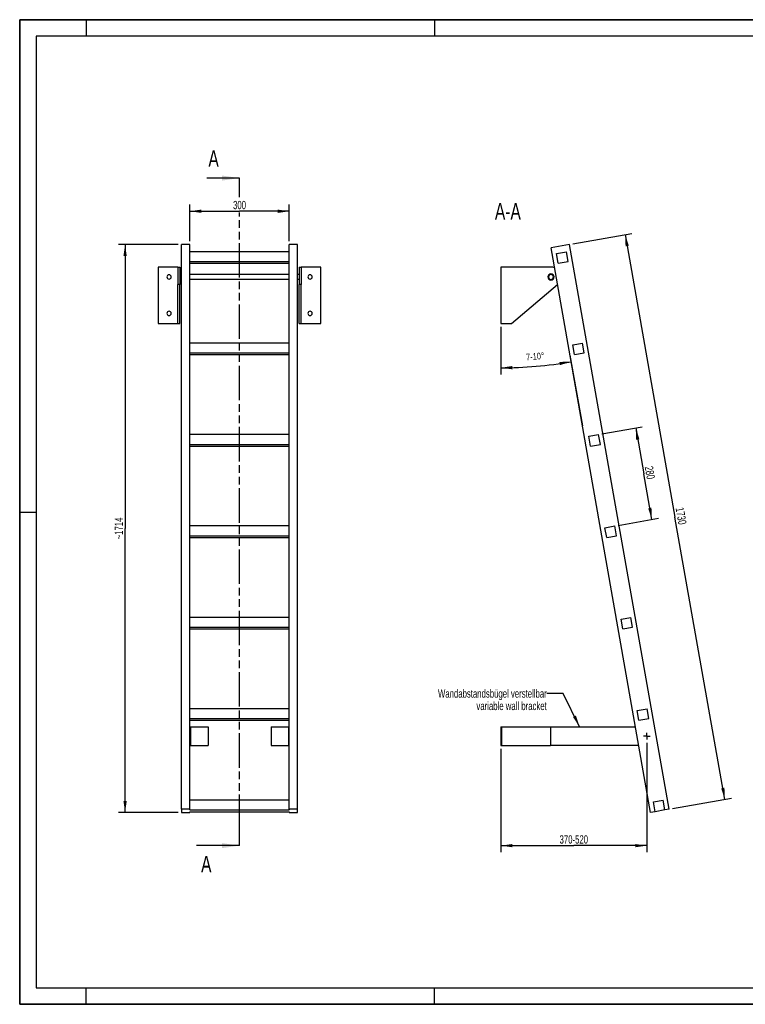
# Model space of a CAD drawing. Header units: millimetres. Extents: x 0 to 4200, y 0 to 2970.
# Tile 1 of 2: x 0 to 2187, y 0 to 2970. Entities that reach past the tile are written whole.
import ezdxf

# ---------------------------------------------------------------- set-up
doc = ezdxf.new("R2010")
doc.units = ezdxf.units.MM
doc.header["$LTSCALE"] = 231
doc.linetypes.add('CENTER', pattern=[0.6, 0.375, -0.075, 0.075, -0.075])
doc.linetypes.add('PHANTOM', pattern=[0.8, 0.45, -0.05, 0.1, -0.05, 0.1, -0.05])
doc.layers.get('0').update_dxf_attribs({"linetype": 'CONTINUOUS'})
for name, color, linetype in [('005_AXIS', 7, 'CONTINUOUS'), ('050_DIMENSIONING', 7, 'CONTINUOUS'), ('053_NOTES', 7, 'CONTINUOUS'), ('HATCHING_BL0', 7, 'CONTINUOUS')]:
    doc.layers.add(name, color=color, linetype=linetype)
doc.styles.get("Standard").update_dxf_attribs({"font": 'txt', "width": 0.7})
doc.dimstyles.new('DIMSTYLE_1', dxfattribs={"dimtxt": 25, "dimasz": 35, "dimexe": 2, "dimexo": 1, "dimtad": 1, "dimdec": 1, "dimtxsty": 'Standard', "dimblk": '_FILLED', "dimblk1": '_FILLED', "dimblk2": '_FILLED', "dimcen": 0.09, "dimazin": 2, "dimtp": 0.5, "dimtm": 0.5, "dimtfac": 1, "dimtdec": 1, "dimtofl": 0, "dimtmove": 0, "dimatfit": 3, "dimldrblk": '_FILLED', "dimfxl": 1, "dimtolj": 1, "dimarcsym": 0})
doc.dimstyles.new('DIMSTYLE_2', dxfattribs={"dimtxt": 20, "dimasz": 35, "dimexe": 2, "dimexo": 1, "dimgap": 2, "dimtad": 1, "dimdec": 1, "dimtxsty": 'Standard', "dimblk": '_FILLED', "dimblk1": '_FILLED', "dimblk2": '_FILLED', "dimcen": 0.09, "dimazin": 2, "dimtp": 0.5, "dimtm": 0.5, "dimtfac": 1, "dimtdec": 1, "dimtofl": 0, "dimtmove": 0, "dimatfit": 3, "dimldrblk": '_FILLED', "dimfxl": 1, "dimtolj": 1, "dimarcsym": 0})
doc.dimstyles.new('DIMSTYLE_3', dxfattribs={"dimtxt": 25, "dimasz": 35, "dimexe": 2, "dimexo": 1, "dimtad": 1, "dimdec": 1, "dimtxsty": 'Standard', "dimblk": '_FILLED', "dimblk1": '_FILLED', "dimblk2": '_FILLED', "dimcen": 0.09, "dimazin": 2, "dimtp": 1.2, "dimtm": 1.2, "dimtfac": 1, "dimtdec": 1, "dimtofl": 0, "dimtmove": 0, "dimatfit": 3, "dimldrblk": '_FILLED', "dimfxl": 1, "dimtolj": 1, "dimarcsym": 0})
doc.dimstyles.new('DIMSTYLE_4', dxfattribs={"dimtxt": 25, "dimasz": 35, "dimexe": 2, "dimexo": 1, "dimtad": 1, "dimdec": 0, "dimtxsty": 'Standard', "dimblk": '_FILLED', "dimblk1": '_FILLED', "dimblk2": '_FILLED', "dimcen": 0.09, "dimazin": 2, "dimtp": 1.2, "dimtm": 1.2, "dimtfac": 1, "dimtdec": 0, "dimtofl": 0, "dimtmove": 0, "dimatfit": 3, "dimldrblk": '_FILLED', "dimfxl": 1, "dimtolj": 1, "dimarcsym": 0})
doc.dimstyles.new('DIMSTYLE_5', dxfattribs={"dimtxt": 25, "dimasz": 35, "dimexe": 2, "dimexo": 1, "dimtad": 1, "dimtxsty": 'Standard', "dimblk": '_FILLED', "dimblk1": '_FILLED', "dimblk2": '_FILLED', "dimcen": 0.09, "dimazin": 2, "dimtp": 0.8, "dimtm": 0.8, "dimtfac": 1, "dimtofl": 0, "dimtmove": 0, "dimatfit": 3, "dimldrblk": '_FILLED', "dimfxl": 1, "dimtolj": 1, "dimarcsym": 0})
doc.dimstyles.new('DIMSTYLE_6', dxfattribs={"dimtxt": 25, "dimasz": 35, "dimexe": 2, "dimexo": 1, "dimtad": 1, "dimtxsty": 'Standard', "dimblk": '_FILLED', "dimblk1": '_FILLED', "dimblk2": '_FILLED', "dimcen": 0.09, "dimazin": 2, "dimtp": 0.5, "dimtm": 0.5, "dimtfac": 1, "dimtofl": 0, "dimtmove": 0, "dimatfit": 3, "dimldrblk": '_FILLED', "dimfxl": 1, "dimtolj": 1, "dimarcsym": 0})
doc.dimstyles.get("Standard").update_dxf_attribs({"dimtxt": 25, "dimasz": 35, "dimexe": 2, "dimexo": 1, "dimtad": 1, "dimtxsty": 'Standard', "dimblk": '_FILLED', "dimblk1": '_FILLED', "dimblk2": '_FILLED', "dimcen": 0.09, "dimazin": 2, "dimtol": 1, "dimtp": 0.01, "dimtm": 0.01, "dimtfac": 1, "dimtofl": 0, "dimtmove": 0, "dimatfit": 3, "dimldrblk": '_FILLED', "dimfxl": 1, "dimtolj": 1, "dimarcsym": 0})

# ---------------------------------------------------------------- blocks, each defined once
blk = doc.blocks.new('_FILLED')
at = {"color": 0, "linetype": 'ByBlock'}
blk.add_solid([(0, 0), (-1, 0.143), (-1, -0.143)], dxfattribs=at)
blk = doc.blocks.new('*D2')
at = {"layer": '050_DIMENSIONING', "color": 2, "linetype": 'Continuous', "transparency": 16777216}
for p, q in [((512.7, 2302.2), (512.7, 2412.2)), ((812.7, 2302.2), (812.7, 2412.2)), ((512.7, 2392.2), (662.7, 2392.2)), ((812.7, 2392.2), (662.7, 2392.2))]:
    blk.add_line(p, q, dxfattribs=at)
at = {"layer": '050_DIMENSIONING', "color": 2, "linetype": 'Continuous', "transparency": 16777216, "xscale": 35, "yscale": 35, "zscale": 35, "rotation": 180}
blk.add_blockref('_FILLED', (512.7, 2392.2), dxfattribs=at)
at = {"layer": '050_DIMENSIONING', "color": 2, "linetype": 'Continuous', "transparency": 16777216, "xscale": 35, "yscale": 35, "zscale": 35}
blk.add_blockref('_FILLED', (812.7, 2392.2), dxfattribs=at)
at = {"layer": '050_DIMENSIONING', "color": 2, "linetype": 'Continuous', "transparency": 16777216, "insert": (662.7, 2423.4), "char_height": 25, "width": 85.714, "attachment_point": 2, "line_spacing_factor": 0.9}
blk.add_mtext('300', dxfattribs=at)
blk = doc.blocks.new('*D3')
at = {"layer": '050_DIMENSIONING', "color": 2, "linetype": 'Continuous', "transparency": 16777216}
for p, q in [((1450.4, 2043.9), (1450.4, 1899.9)), ((1658.7, 1958.1), (1696.3, 1744.7))]:
    blk.add_line(p, q, dxfattribs=at)
for start, end in [(275, 280), (270, 275)]:
    blk.add_arc((1450.4, 3139.5), 1219.6, start, end, dxfattribs=at)
for points in [[(1628.4, 1927.9), (1662.2, 1938.4), (1626.8, 1937.8)], [(1485.3, 1925.4), (1450.4, 1919.9), (1485.5, 1915.4)]]:
    blk.add_solid(points, dxfattribs=at)
at = {"layer": '050_DIMENSIONING', "color": 2, "linetype": 'Continuous', "transparency": 16777216, "insert": (1553.2, 1964.4), "char_height": 20, "width": 105.714, "attachment_point": 2, "rotation": 5, "line_spacing_factor": 0.9}
blk.add_mtext('7-10\\fgdt;{\\W1.0;{\\fgdt;~}}', dxfattribs=at)
blk = doc.blocks.new('*D4')
at = {"layer": '050_DIMENSIONING', "color": 2, "linetype": 'Continuous', "transparency": 16777216}
for p, q in [((1667.5, 2293.9), (1844.8, 2325.2)), ((1825.1, 2321.7), (1975.3, 1469.8)), ((2125.5, 618), (1975.3, 1469.8)), ((1967.9, 590.2), (2145.2, 621.5))]:
    blk.add_line(p, q, dxfattribs=at)
at = {"layer": '050_DIMENSIONING', "color": 2, "linetype": 'Continuous', "transparency": 16777216, "xscale": 35, "yscale": 35, "zscale": 35}
for p, rotation in [((1825.1, 2321.7), 100), ((2125.5, 618), 280)]:
    blk.add_blockref('_FILLED', p, dxfattribs=dict(at, rotation=rotation))
at = {"layer": '050_DIMENSIONING', "color": 2, "linetype": 'Continuous', "transparency": 16777216, "insert": (2006.1, 1475.3), "char_height": 25, "width": 107.143, "attachment_point": 2, "rotation": 280, "line_spacing_factor": 0.9}
blk.add_mtext('1730', dxfattribs=at)
blk = doc.blocks.new('*D5')
at = {"layer": '050_DIMENSIONING', "color": 2, "linetype": 'Continuous', "transparency": 16777216}
for p, q in [((477.7, 2292.2), (297.7, 2292.2)), ((317.7, 2292.2), (317.7, 1435.4)), ((317.7, 578.6), (317.7, 1435.4)), ((477.7, 578.6), (297.7, 578.6))]:
    blk.add_line(p, q, dxfattribs=at)
at = {"layer": '050_DIMENSIONING', "color": 2, "linetype": 'Continuous', "transparency": 16777216, "xscale": 35, "yscale": 35, "zscale": 35}
for p, rotation in [((317.7, 2292.2), 90), ((317.7, 578.6), 270)]:
    blk.add_blockref('_FILLED', p, dxfattribs=dict(at, rotation=rotation))
at = {"layer": '050_DIMENSIONING', "color": 2, "linetype": 'Continuous', "transparency": 16777216, "insert": (286.4, 1435.4), "char_height": 25, "width": 131.25, "attachment_point": 2, "rotation": 90, "line_spacing_factor": 0.9}
blk.add_mtext('~1714', dxfattribs=at)
blk = doc.blocks.new('*D6')
at = {"layer": '050_DIMENSIONING', "color": 2, "linetype": 'Continuous', "transparency": 16777216}
for p, q in [((1890.3, 789), (1890.3, 484.8)), ((1450.4, 770.5), (1450.4, 484.8)), ((1450.4, 484.8), (1450.4, 458.6)), ((1450.4, 478.6), (1670.3, 478.6)), ((1890.3, 478.6), (1670.3, 478.6)), ((1890.3, 484.8), (1890.3, 458.6))]:
    blk.add_line(p, q, dxfattribs=at)
at = {"layer": '050_DIMENSIONING', "color": 2, "linetype": 'Continuous', "transparency": 16777216, "xscale": 35, "yscale": 35, "zscale": 35, "rotation": 180}
blk.add_blockref('_FILLED', (1450.4, 478.6), dxfattribs=at)
at = {"layer": '050_DIMENSIONING', "color": 2, "linetype": 'Continuous', "transparency": 16777216, "xscale": 35, "yscale": 35, "zscale": 35}
blk.add_blockref('_FILLED', (1890.3, 478.6), dxfattribs=at)
at = {"layer": '050_DIMENSIONING', "color": 2, "linetype": 'Continuous', "transparency": 16777216, "insert": (1670.3, 509.8), "char_height": 25, "width": 198.214, "attachment_point": 2, "line_spacing_factor": 0.9}
blk.add_mtext('370-520\\P ', dxfattribs=at)
blk = doc.blocks.new('*D7')
at = {"layer": '050_DIMENSIONING', "color": 2, "linetype": 'Continuous', "transparency": 16777216}
for p, q in [((1755, 1720.4), (1876.6, 1741.8)), ((1856.9, 1738.4), (1881.2, 1600.5)), ((1905.5, 1462.6), (1881.2, 1600.5)), ((1803.6, 1444.6), (1925.2, 1466.1))]:
    blk.add_line(p, q, dxfattribs=at)
at = {"layer": '050_DIMENSIONING', "color": 2, "linetype": 'Continuous', "transparency": 16777216, "xscale": 35, "yscale": 35, "zscale": 35}
for p, rotation in [((1856.9, 1738.4), 100), ((1905.5, 1462.6), 280)]:
    blk.add_blockref('_FILLED', p, dxfattribs=dict(at, rotation=rotation))
at = {"layer": '050_DIMENSIONING', "color": 2, "linetype": 'Continuous', "transparency": 16777216, "insert": (1912, 1605.9), "char_height": 25, "width": 88.393, "attachment_point": 2, "rotation": 280, "line_spacing_factor": 0.9}
blk.add_mtext('280', dxfattribs=at)
blk = doc.blocks.new('XSEC_FILLED')
at = {"color": 0, "linetype": 'ByBlock'}
blk.add_solid([(0, 0), (-1, 0.143), (-1, -0.143)], dxfattribs=at)
blk = doc.blocks.new('HATCHING_BL0', base_point=(597.8, 1487))
at = {"layer": 'HATCHING_BL0', "color": 7, "linetype": 'PHANTOM'}
for p, q in [((662.7, 2442.2), (662.7, 2492.2)), ((662.7, 2434.8), (662.7, 2442.2)), ((662.7, 528.6), (662.7, 2388.6)), ((662.7, 478.6), (662.7, 528.6))]:
    blk.add_line(p, q, dxfattribs=at)
at = {"layer": 'HATCHING_BL0', "color": 7, "linetype": 'Continuous', "char_height": 50, "width": 64.286, "attachment_point": 1, "line_spacing_factor": 0.9}
for insert in [(568.8, 2576.3), (546.8, 447.8)]:
    blk.add_mtext('A', dxfattribs=dict(at, insert=insert))
at = {"layer": 'HATCHING_BL0', "color": 7, "linetype": 'Continuous'}
for points in [[(662.7, 2492.2), (564.2, 2492.2)], [(662.7, 478.6), (532.9, 478.6)]]:
    blk.add_leader(points, dimstyle='Standard', override={"dimasz": 52.5, "dimtad": 0, "dimldrblk": 'XSEC_FILLED'}, dxfattribs=at)

msp = doc.modelspace()

# ---------------------------------------------------------------- hatches: boundary and pattern name
at = {"linetype": 'Continuous'}
h = msp.add_hatch(dxfattribs=at)
h.set_pattern_fill('ANSI31', color=2, angle=90, style=0, pattern_type=2)
h.set_pattern_definition([(135, (1450.4, 2138.9), (-239.875, -239.875), [])])
edge = h.paths.add_edge_path()
edge.add_line((1944.799, 586.119), (1915.254, 580.91))
edge.add_line((1915.254, 580.91), (1910.045, 610.454))
edge.add_line((1910.045, 610.454), (1939.589, 615.663))
edge.add_line((1944.799, 586.119), (1939.589, 615.663))
edge = h.paths.add_edge_path()
edge.add_line((1623.525, 2235.387), (1618.316, 2264.931))
edge.add_line((1618.316, 2264.931), (1647.86, 2270.141))
edge.add_line((1653.07, 2240.596), (1647.86, 2270.141))
edge.add_line((1623.525, 2235.387), (1653.07, 2240.596))
edge = h.paths.add_edge_path()
edge.add_line((1672.147, 1959.641), (1666.938, 1989.185))
edge.add_line((1666.938, 1989.185), (1696.482, 1994.394))
edge.add_line((1701.691, 1964.85), (1696.482, 1994.394))
edge.add_line((1672.147, 1959.641), (1701.691, 1964.85))
edge = h.paths.add_edge_path()
edge.add_line((1720.768, 1683.894), (1715.559, 1713.439))
edge.add_line((1715.559, 1713.439), (1745.103, 1718.648))
edge.add_line((1750.313, 1689.104), (1745.103, 1718.648))
edge.add_line((1720.768, 1683.894), (1750.313, 1689.104))
edge = h.paths.add_edge_path()
edge.add_line((1769.39, 1408.148), (1764.18, 1437.693))
edge.add_line((1764.18, 1437.693), (1793.725, 1442.902))
edge.add_line((1798.934, 1413.358), (1793.725, 1442.902))
edge.add_line((1769.39, 1408.148), (1798.934, 1413.358))
edge = h.paths.add_edge_path()
edge.add_line((1818.011, 1132.402), (1812.802, 1161.946))
edge.add_line((1812.802, 1161.946), (1842.346, 1167.156))
edge.add_line((1847.556, 1137.612), (1842.346, 1167.156))
edge.add_line((1818.011, 1132.402), (1847.556, 1137.612))
edge = h.paths.add_edge_path()
edge.add_line((1866.633, 856.656), (1861.423, 886.2))
edge.add_line((1861.423, 886.2), (1890.968, 891.41))
edge.add_line((1896.177, 861.865), (1890.968, 891.41))
edge.add_line((1866.633, 856.656), (1896.177, 861.865))
edge = h.paths.add_edge_path()
edge.add_arc((1601.391, 2193.913), 7.5, 0, 180)
edge.add_arc((1601.391, 2193.913), 7.5, -180, 0)

# ---------------------------------------------------------------- linework, layer by layer
at = {"color": 7, "linetype": 'Continuous'}
for p, q in [((0, 2970), (4200, 2970)), ((0, 0), (0, 2970)), ((512.7, 2292.181), (487.7, 2292.181)), ((487.7, 2279.989), (487.7, 2292.181)), ((512.7, 1994.394), (512.7, 2292.181)), ((837.7, 2292.181), (812.7, 2292.181)), ((812.7, 1994.394), (812.7, 2292.181)), ((837.7, 588.464), (837.7, 2292.181)), ((1657.682, 2292.181), (1601.548, 2282.283)), ((1958.094, 588.464), (1657.682, 2292.181)), ((487.7, 2196.251), (487.7, 2279.989)), ((812.7, 2270.141), (512.7, 2270.141)), ((1901.96, 578.566), (1601.548, 2282.283)), ((1618.316, 2264.931), (1647.86, 2270.141)), ((1623.525, 2235.387), (1618.316, 2264.931)), ((1653.07, 2240.596), (1647.86, 2270.141)), ((512.7, 2240.596), (812.7, 2240.596)), ((512.7, 2235.387), (812.7, 2235.387)), ((1623.525, 2235.387), (1653.07, 2240.596)), ((476.7, 2223.913), (417.7, 2223.913)), ((476.7, 2223.913), (482.7, 2223.913)), ((476.7, 2223.913), (476.7, 2203.163)), ((476.7, 2203.163), (476.7, 2201.413)), ((476.7, 2201.413), (476.7, 2193.913)), ((482.7, 2223.913), (482.7, 2203.163)), ((482.7, 2203.163), (482.7, 2193.913)), ((842.7, 2223.913), (848.7, 2223.913)), ((842.7, 2223.913), (842.7, 2203.163)), ((842.7, 2203.163), (842.7, 2193.913)), ((907.7, 2223.913), (848.7, 2223.913)), ((848.7, 2223.913), (848.7, 2203.163)), ((848.7, 2203.163), (848.7, 2201.413)), ((848.7, 2201.413), (848.7, 2193.913)), ((1601.391, 2223.913), (1450.391, 2223.913)), ((476.7, 2193.913), (476.7, 2186.413)), ((476.7, 2186.413), (476.7, 2184.663)), ((476.7, 2184.663), (476.7, 2170.986)), ((476.7, 2053.913), (476.7, 2170.986)), ((482.7, 2193.913), (482.7, 2184.663)), ((482.7, 2184.663), (482.7, 2170.986)), ((482.7, 2053.913), (482.7, 2170.986)), ((487.7, 2179.941), (487.7, 2196.251)), ((487.7, 2179.199), (487.7, 2179.941)), ((487.7, 2176.287), (487.7, 2179.199)), ((487.7, 2172.814), (487.7, 2176.287)), ((487.7, 2166.143), (487.7, 2172.814)), ((842.7, 2193.913), (842.7, 2184.663)), ((842.7, 2184.663), (842.7, 2170.986)), ((842.7, 2053.913), (842.7, 2170.986)), ((848.7, 2193.913), (848.7, 2186.413)), ((848.7, 2186.413), (848.7, 2184.663)), ((848.7, 2184.663), (848.7, 2170.986)), ((848.7, 2053.913), (848.7, 2170.986)), ((1482.008, 2053.913), (1620.739, 2170.986)), ((487.7, 2161.745), (487.7, 2166.143)), ((487.7, 2159.026), (487.7, 2161.745)), ((487.7, 2157.547), (487.7, 2159.026)), ((487.7, 2142.116), (487.7, 2157.547)), ((487.7, 2136.906), (487.7, 2142.116)), ((487.7, 588.464), (487.7, 2136.906)), ((417.7, 2053.913), (476.7, 2053.913)), ((476.7, 2053.913), (482.7, 2053.913)), ((842.7, 2053.913), (848.7, 2053.913)), ((848.7, 2053.913), (907.7, 2053.913)), ((1450.391, 2053.913), (1482.008, 2053.913)), ((512.7, 1964.85), (512.7, 1994.394)), ((812.7, 1994.394), (512.7, 1994.394)), ((812.7, 1964.85), (812.7, 1994.394)), ((1666.938, 1989.185), (1696.482, 1994.394)), ((1701.691, 1964.85), (1696.482, 1994.394)), ((512.7, 1959.641), (512.7, 1964.85)), ((512.7, 1964.85), (812.7, 1964.85)), ((812.7, 1959.641), (812.7, 1964.85)), ((1672.147, 1959.641), (1666.938, 1989.185)), ((1672.147, 1959.641), (1701.691, 1964.85)), ((512.7, 1718.648), (512.7, 1959.641)), ((512.7, 1959.641), (812.7, 1959.641)), ((812.7, 1718.648), (812.7, 1959.641)), ((512.7, 1689.104), (512.7, 1718.648)), ((812.7, 1718.648), (512.7, 1718.648)), ((812.7, 1689.104), (812.7, 1718.648)), ((1715.559, 1713.439), (1745.103, 1718.648)), ((1720.768, 1683.894), (1715.559, 1713.439)), ((1750.313, 1689.104), (1745.103, 1718.648)), ((512.7, 1683.894), (512.7, 1689.104)), ((512.7, 1689.104), (812.7, 1689.104)), ((512.7, 1442.902), (512.7, 1683.894)), ((512.7, 1683.894), (812.7, 1683.894)), ((812.7, 1683.894), (812.7, 1689.104)), ((812.7, 1442.902), (812.7, 1683.894)), ((1720.768, 1683.894), (1750.313, 1689.104)), ((512.7, 1413.358), (512.7, 1442.902)), ((812.7, 1442.902), (512.7, 1442.902)), ((812.7, 1413.358), (812.7, 1442.902)), ((1764.18, 1437.693), (1793.725, 1442.902)), ((1769.39, 1408.148), (1764.18, 1437.693)), ((1798.934, 1413.358), (1793.725, 1442.902)), ((512.7, 1408.148), (512.7, 1413.358)), ((512.7, 1413.358), (812.7, 1413.358)), ((512.7, 1167.156), (512.7, 1408.148)), ((512.7, 1408.148), (812.7, 1408.148)), ((812.7, 1408.148), (812.7, 1413.358)), ((812.7, 1167.156), (812.7, 1408.148)), ((1769.39, 1408.148), (1798.934, 1413.358)), ((512.7, 1137.612), (512.7, 1167.156)), ((812.7, 1167.156), (512.7, 1167.156)), ((812.7, 1137.612), (812.7, 1167.156)), ((1812.802, 1161.946), (1842.346, 1167.156)), ((1818.011, 1132.402), (1812.802, 1161.946)), ((1847.556, 1137.612), (1842.346, 1167.156)), ((512.7, 1132.402), (512.7, 1137.612)), ((512.7, 1137.612), (812.7, 1137.612)), ((512.7, 891.41), (512.7, 1132.402)), ((512.7, 1132.402), (812.7, 1132.402)), ((812.7, 1132.402), (812.7, 1137.612)), ((812.7, 891.41), (812.7, 1132.402)), ((1818.011, 1132.402), (1847.556, 1137.612)), ((512.7, 861.865), (512.7, 891.41)), ((812.7, 891.41), (512.7, 891.41)), ((812.7, 861.865), (812.7, 891.41)), ((1861.423, 886.2), (1890.968, 891.41)), ((1896.177, 861.865), (1890.968, 891.41)), ((512.7, 856.656), (512.7, 861.865)), ((512.7, 861.865), (812.7, 861.865)), ((812.7, 856.656), (812.7, 861.865)), ((1866.633, 856.656), (1861.423, 886.2)), ((1866.633, 856.656), (1896.177, 861.865)), ((512.7, 615.663), (512.7, 856.656)), ((512.7, 856.656), (812.7, 856.656)), ((512.7, 837.476), (514.7, 837.476)), ((514.7, 837.476), (514.7, 780.476)), ((514.7, 837.476), (567.7, 837.476)), ((567.7, 837.476), (567.7, 780.476)), ((757.7, 837.476), (757.7, 780.476)), ((757.7, 837.476), (810.7, 837.476)), ((810.7, 837.476), (810.7, 780.476)), ((810.7, 837.476), (812.7, 837.476)), ((812.7, 615.663), (812.7, 856.656)), ((1450.391, 837.476), (1450.391, 780.476)), ((1450.391, 837.476), (1452.391, 837.476)), ((1452.391, 837.476), (1452.391, 780.476)), ((1452.391, 837.476), (1600.391, 837.476)), ((1600.391, 837.476), (1600.391, 780.476)), ((1600.391, 837.476), (1856.307, 837.476)), ((512.7, 780.476), (514.7, 780.476)), ((514.7, 780.476), (567.7, 780.476)), ((757.7, 780.476), (810.7, 780.476)), ((810.7, 780.476), (812.7, 780.476)), ((1450.391, 780.476), (1452.391, 780.476)), ((1452.391, 780.476), (1600.391, 780.476)), ((1866.357, 780.476), (1600.391, 780.476)), ((512.7, 588.464), (512.7, 615.663)), ((812.7, 615.663), (512.7, 615.663)), ((812.7, 588.464), (812.7, 615.663)), ((1910.045, 610.454), (1939.589, 615.663)), ((1915.254, 580.91), (1910.045, 610.454)), ((1944.799, 586.119), (1939.589, 615.663)), ((487.7, 588.464), (487.7, 578.566)), ((512.7, 588.464), (487.7, 588.464)), ((487.7, 578.566), (512.7, 578.566)), ((512.7, 586.119), (512.7, 588.464)), ((512.7, 586.119), (812.7, 586.119)), ((512.7, 578.566), (512.7, 580.91)), ((512.7, 580.91), (812.7, 580.91)), ((812.7, 588.464), (812.7, 586.119)), ((837.7, 588.464), (812.7, 588.464)), ((812.7, 580.91), (812.7, 578.566)), ((812.7, 578.566), (837.7, 578.566)), ((837.7, 578.566), (837.7, 588.464)), ((1915.254, 580.91), (1901.96, 578.566)), ((1944.799, 586.119), (1915.254, 580.91)), ((1958.094, 588.464), (1944.799, 586.119)), ((0, 0), (4200, 0))]:
    msp.add_line(p, q, dxfattribs=at)
at = {"color": 3, "linetype": 'Continuous'}
for p, q in [((0, 2970), (0, 0)), ((4200, 2970), (0, 2970)), ((200, 2970), (200, 2920)), ((1250, 2970), (1250, 2920)), ((0, 1485), (50, 1485)), ((200, 0), (200, 50)), ((1250, 0), (1250, 50)), ((4200, 0), (0, 0))]:
    msp.add_line(p, q, dxfattribs=at)
at = {"color": 5, "linetype": 'Continuous'}
for p, q in [((50, 2920), (50, 50)), ((4150, 2920), (50, 2920)), ((50, 50), (4150, 50))]:
    msp.add_line(p, q, dxfattribs=at)
at = {"color": 9, "linetype": 'Continuous'}
for p, q in [((482.7, 2170.986), (476.7, 2170.986)), ((848.7, 2170.986), (842.7, 2170.986))]:
    msp.add_line(p, q, dxfattribs=at)
at = {"color": 7, "linetype": 'Continuous'}
for radius, start, end in [(7.5, 0, 180), (30, 68.877345, 90), (7.5, 180, 360), (30, 310.160401, 311.123783)]:
    msp.add_arc((1601.391, 2193.913), radius, start, end, dxfattribs=at)
at = {"layer": '005_AXIS', "color": 7, "linetype": 'Continuous'}
for p, q in [((417.7, 2223.913), (417.7, 2053.913)), ((487.7, 2201.413), (482.7, 2201.413)), ((812.7, 2201.413), (512.7, 2201.413)), ((842.7, 2201.413), (837.7, 2201.413)), ((907.7, 2053.913), (907.7, 2223.913)), ((1450.391, 2223.913), (1450.391, 2053.913)), ((487.7, 2186.413), (482.7, 2186.413)), ((812.7, 2186.413), (512.7, 2186.413)), ((842.7, 2186.413), (837.7, 2186.413))]:
    msp.add_line(p, q, dxfattribs=at)
at = {"layer": '005_AXIS', "color": 7, "linetype": 'CENTER'}
for q in [(1880.271, 808.976), (1890.272, 818.976), (1900.272, 808.976), (1890.272, 798.976)]:
    msp.add_line((1890.272, 808.976), q, dxfattribs=at)
at = {"layer": '005_AXIS', "color": 7, "linetype": 'Continuous'}
for centre, radius, start, end in [((450.2, 2193.913), 6.5, 0, 180), ((875.2, 2193.913), 6.5, 0, 180), ((1601.391, 2193.913), 9.25, 0, 180), ((450.2, 2193.913), 6.5, 180, 360), ((875.2, 2193.913), 6.5, 180, 360), ((1601.391, 2193.913), 9.25, 180, 360), ((450.2, 2083.913), 6.5, 0, 180), ((450.2, 2083.913), 6.5, 180, 360), ((875.2, 2083.913), 6.5, 0, 180), ((875.2, 2083.913), 6.5, 180, 360)]:
    msp.add_arc(centre, radius, start, end, dxfattribs=at)

# ---------------------------------------------------------------- block references
at = {"layer": 'HATCHING_BL0'}
msp.add_blockref('HATCHING_BL0', (597.821, 1487.046), dxfattribs=at)

# ---------------------------------------------------------------- texts
at = {"layer": '053_NOTES', "color": 2, "linetype": 'Continuous', "attachment_point": 3, "line_spacing_factor": 0.9}
for s, insert, char_height, width in [('A-A', (1510.552, 2417.181), 50, 196.42857), ('Wandabstandsbügel verstellbar\\Pvariable wall bracket', (1588.697, 949.976), 25, 770)]:
    msp.add_mtext(s, dxfattribs=dict(at, insert=insert, char_height=char_height, width=width))

# ---------------------------------------------------------------- dimensions: what is measured, and where the dimension line sits
at = {"layer": '050_DIMENSIONING', "color": 2, "linetype": 'Continuous'}
dim = msp.add_linear_dim(base=(812.7, 2392.181), p1=(512.7, 2301.181), p2=(812.7, 2301.181), dimstyle='DIMSTYLE_1', dxfattribs=at)
dim.commit()
dim.dimension.update_dxf_attribs({"geometry": '*D2', "text_midpoint": (659.128, 2392.181), "dimtype": 160})
for base, p1, p2, angle, dimstyle, picture, middle in [((1825.1, 2321.701), (1966.957, 590.026), (1666.545, 2293.744), 100, 'DIMSTYLE_3', '*D4', (1974.685, 1473.36)), ((1905.5, 1462.611), (1753.967, 1720.211), (1802.588, 1444.465), 280, 'DIMSTYLE_6', '*D7', (1880.569, 1604.001))]:
    dim = msp.add_linear_dim(base=base, p1=p1, p2=p2, angle=angle, dimstyle=dimstyle, dxfattribs=at)
    dim.commit()
    dim.dimension.update_dxf_attribs({"geometry": picture, "text_midpoint": middle, "dimtype": 160})
dim = msp.add_linear_dim(base=(317.7, 578.566), p1=(478.7, 2292.181), p2=(478.7, 578.566), angle=270, text='~<>', dimstyle='DIMSTYLE_4', dxfattribs=at)
dim.commit()
dim.dimension.update_dxf_attribs({"geometry": '*D5', "text_midpoint": (317.7, 1435.373), "dimtype": 160})
dim = msp.add_angular_dim_2l(base=(1556.69, 1924.531), line1=((1450.391, 2057.11), (1450.391, 2044.913)), line2=((1656.416, 1971.111), (1658.534, 1959.1)), text='7-<>', dimstyle='DIMSTYLE_2', dxfattribs=at)
dim.commit()
dim.dimension.update_dxf_attribs({"geometry": '*D3', "text_midpoint": (1556.69, 1924.531), "dimtype": 162})
dim = msp.add_linear_dim(base=(1890.272, 478.566), p1=(1450.391, 771.476), p2=(1890.272, 789.976), text='370-520\\P ', dimstyle='DIMSTYLE_5', dxfattribs=at)
dim.commit()
dim.dimension.update_dxf_attribs({"geometry": '*D6', "text_midpoint": (1670.331, 478.566), "dimtype": 160})

# ---------------------------------------------------------------- leaders
at = {"layer": '053_NOTES', "color": 2, "linetype": 'Continuous', "annotation_type": 0, "has_hookline": 1, "hookline_direction": 1, "text_width": 481.6}
msp.add_leader([(1687.621, 837.476), (1638.697, 937.476), (1588.697, 937.476)], dimstyle='Standard', override={"dimtad": 0}, dxfattribs=at)

doc.saveas('drawing.dxf')
